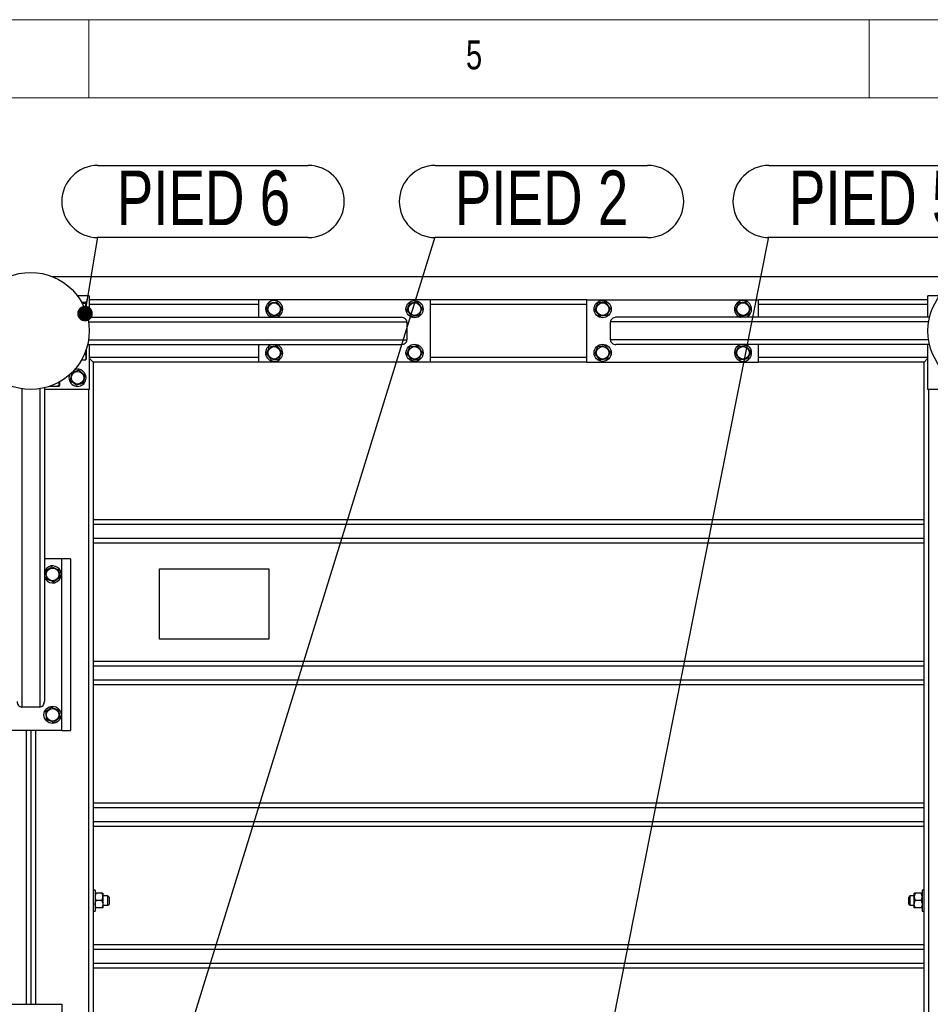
# Model space of a CAD drawing. Header units: millimetres. Extents: x 5 to 589, y 5 to 415.
# Tile 35 of 106: x 193 to 251, y 352 to 415. Entities that reach past the tile are written whole.
import ezdxf

# ---------------------------------------------------------------- set-up
doc = ezdxf.new("R2010")
doc.units = ezdxf.units.MM
doc.layers.add('NOTES', color=6, linetype='Continuous')
doc.layers.add('TRAIT-FORT', color=4, linetype='Continuous', lineweight=25)
doc.styles.add('SLDTEXTSTYLE0', font='TXT', dxfattribs={"width": 0.75})
doc.dimstyles.new('SLDDIMSTYLE3', dxfattribs={"dimtxt": 0.18, "dimasz": 1, "dimexe": 0, "dimexo": 0.0625, "dimgap": 0, "dimtad": 0, "dimtih": 1, "dimtoh": 1, "dimdec": 0, "dimrnd": 1e-09, "dimzin": 0, "dimdsep": 46, "dimtxsty": 'Standard', "dimblk1": 'DOT', "dimblk2": 'DOT', "dimsah": 1, "dimcen": 0.09, "dimadec": 0, "dimazin": 0, "dimtfac": 1, "dimtdec": 0, "dimtofl": 0, "dimtmove": 0, "dimatfit": 3, "dimldrblk": 'DOT', "dimfxl": 1, "dimfrac": 2, "dimtolj": 1, "dimtzin": 0, "dimarcsym": 0})

# ---------------------------------------------------------------- blocks, each defined once
blk = doc.blocks.new('SW_NOTE_13')
at = {"layer": 'NOTES', "color": 0}
for p, q in [((0, 4.573), (13.487, 4.573)), ((13.487, -0.045), (0, -0.045))]:
    blk.add_line(p, q, dxfattribs=at)
for centre, start, end in [((0, 2.264), 90, 270), ((13.487, 2.264), 270, 90)]:
    blk.add_arc(centre, 2.309, start, end, dxfattribs=at)
at = {"layer": 'NOTES', "color": 0, "insert": (6.769, 4.248), "char_height": 3.5, "attachment_point": 2, "style": 'SLDTEXTSTYLE0'}
blk.add_mtext('PIED 6', dxfattribs=at)
blk = doc.blocks.new('_DOT')
at = {"color": 0, "linetype": 'ByBlock', "lineweight": -2}
blk.add_line((-0.5, 0), (-1, 0), dxfattribs=at)
at = {"color": 0, "linetype": 'ByBlock', "const_width": 0.5}
blk.add_lwpolyline([(-0.25, 0, 1), (0.25, 0, 1)], format="xyb", close=True, dxfattribs=at)
blk = doc.blocks.new('SW_NOTE_24')
at = {"layer": 'NOTES', "color": 0}
for p, q in [((0, 4.573), (13.609, 4.573)), ((13.609, -0.045), (0, -0.045))]:
    blk.add_line(p, q, dxfattribs=at)
for centre, start, end in [((0, 2.264), 90, 270), ((13.609, 2.264), 270, 90)]:
    blk.add_arc(centre, 2.309, start, end, dxfattribs=at)
at = {"layer": 'NOTES', "color": 0, "insert": (6.806, 4.248), "char_height": 3.5, "attachment_point": 2, "style": 'SLDTEXTSTYLE0'}
blk.add_mtext('PIED 2', dxfattribs=at)
blk = doc.blocks.new('SW_NOTE_28')
at = {"layer": 'NOTES', "color": 0}
for p, q in [((0, 4.573), (13.609, 4.573)), ((13.609, -0.045), (0, -0.045))]:
    blk.add_line(p, q, dxfattribs=at)
for centre, start, end in [((0, 2.264), 90, 270), ((13.609, 2.264), 270, 90)]:
    blk.add_arc(centre, 2.309, start, end, dxfattribs=at)
at = {"layer": 'NOTES', "color": 0, "insert": (6.835, 4.248), "char_height": 3.5, "attachment_point": 2, "style": 'SLDTEXTSTYLE0'}
blk.add_mtext('PIED 5', dxfattribs=at)

msp = doc.modelspace()

# ---------------------------------------------------------------- linework, layer by layer
at = {"color": 7, "linetype": 'Continuous', "lineweight": 18}
for p, q in [((589, 415), (5, 415)), ((197, 415), (197, 410)), ((247, 410), (247, 415)), ((584, 410), (10, 410))]:
    msp.add_line(p, q, dxfattribs=at)
at = {"layer": 'TRAIT-FORT', "color": 4, "linetype": 'Continuous', "lineweight": 25}
for p, q in [((194.61656, 398.55196), (253.17397, 398.55196)), ((197.02027, 397.30196), (196.27027, 397.30196)), ((196.531, 396.90401), (196.77004, 396.90401)), ((197.02027, 397.30196), (197.02027, 395.92696)), ((207.87027, 397.05196), (197.02027, 397.05196)), ((207.87027, 397.05196), (207.87027, 395.92696)), ((218.87027, 397.05196), (207.87027, 397.05196)), ((218.87027, 397.05196), (218.87027, 393.05196)), ((228.92027, 397.05196), (218.87027, 397.05196)), ((228.92027, 393.05196), (228.92027, 397.05196)), ((228.92027, 397.05196), (239.92027, 397.05196)), ((239.92027, 395.92696), (239.92027, 397.05196)), ((250.77027, 397.05196), (239.92027, 397.05196)), ((250.77027, 395.92696), (250.77027, 397.30196)), ((251.52027, 397.30196), (250.77027, 397.30196)), ((196.56469, 396.8434), (196.77004, 396.8434)), ((196.82027, 396.85571), (196.8061, 396.88024)), ((196.82027, 396.85571), (196.82027, 396.26026)), ((207.87027, 396.75196), (197.02027, 396.75196)), ((228.92027, 396.75196), (218.87027, 396.75196)), ((250.77027, 396.75196), (239.92027, 396.75196)), ((196.91675, 395.92696), (217.01467, 395.92696)), ((196.97592, 395.62696), (217.37027, 395.62696)), ((217.37027, 395.62696), (217.37027, 394.47696)), ((230.42027, 394.47696), (230.42027, 395.62696)), ((250.81461, 395.62696), (230.42027, 395.62696)), ((250.87378, 395.92696), (230.77586, 395.92696)), ((238.70959, 395.94391), (238.75633, 395.92696)), ((196.97592, 394.47696), (217.37027, 394.47696)), ((250.81461, 394.47696), (230.42027, 394.47696)), ((196.82027, 393.84366), (196.82027, 393.24821)), ((196.91675, 394.17696), (217.01467, 394.17696)), ((197.02027, 394.17696), (197.02027, 391.30196)), ((207.87027, 394.17696), (207.87027, 393.05196)), ((209.08094, 394.16001), (209.0342, 394.17696)), ((250.87378, 394.17696), (230.77586, 394.17696)), ((239.92027, 393.05196), (239.92027, 394.17696)), ((250.77027, 391.30196), (250.77027, 394.17696)), ((196.531, 393.19991), (196.77004, 393.19991)), ((196.72412, 393.59136), (196.77004, 393.59136)), ((196.8061, 393.22368), (196.82027, 393.24821)), ((207.87027, 393.35196), (197.02027, 393.35196)), ((197.27027, 393.05196), (197.02027, 393.30196)), ((197.02027, 393.30196), (197.27027, 393.05196)), ((228.92027, 393.35196), (218.87027, 393.35196)), ((250.77027, 393.35196), (239.92027, 393.35196)), ((250.52027, 393.05196), (250.77027, 393.30196)), ((250.77027, 393.30196), (250.52027, 393.05196)), ((207.87027, 393.05196), (197.27027, 393.05196)), ((197.27027, 393.05196), (197.27027, 328.30196)), ((218.87027, 393.05196), (207.87027, 393.05196)), ((228.92027, 393.05196), (218.87027, 393.05196)), ((228.92027, 393.05196), (239.92027, 393.05196)), ((250.52027, 393.05196), (239.92027, 393.05196)), ((250.52027, 328.30196), (250.52027, 393.05196)), ((192.69527, 391.34631), (192.69527, 370.95196)), ((193.84527, 391.34631), (193.84527, 370.95196)), ((194.14527, 391.40547), (194.14527, 371.30755)), ((197.02027, 391.30196), (194.14527, 391.30196)), ((195.07402, 391.50196), (194.47857, 391.50196)), ((195.06171, 391.75754), (195.06171, 391.55219)), ((195.07402, 391.50196), (195.09854, 391.51612)), ((195.12231, 391.79122), (195.12231, 391.55219)), ((196.97027, 391.30196), (196.97027, 330.05196)), ((253.64527, 391.30196), (250.77027, 391.30196)), ((250.82027, 330.05196), (250.82027, 391.30196)), ((250.52027, 382.95862), (197.27027, 382.95862)), ((250.52027, 382.65862), (197.27027, 382.65862)), ((250.52027, 381.75862), (197.27027, 381.75862)), ((250.52027, 381.45862), (197.27027, 381.45862)), ((195.27027, 380.45196), (194.14527, 380.45196)), ((195.82027, 380.45196), (195.27027, 380.45196)), ((195.27027, 369.45196), (195.27027, 380.45196)), ((195.82027, 380.45196), (195.82027, 369.45196)), ((201.52027, 379.80196), (208.52027, 379.80196)), ((201.52027, 375.30196), (201.52027, 379.80196)), ((208.52027, 379.80196), (208.52027, 375.30196)), ((208.52027, 375.30196), (201.52027, 375.30196)), ((250.52027, 373.87728), (197.27027, 373.87728)), ((250.52027, 373.57728), (197.27027, 373.57728)), ((250.52027, 372.67728), (197.27027, 372.67728)), ((250.52027, 372.37728), (197.27027, 372.37728)), ((193.84527, 370.95196), (192.69527, 370.95196)), ((195.27027, 369.45196), (191.27027, 369.45196)), ((192.97027, 369.45196), (192.97027, 351.90196)), ((193.27027, 369.45196), (193.27027, 351.90196)), ((193.57027, 369.45196), (193.57027, 351.90196)), ((195.27027, 369.45196), (195.82027, 369.45196)), ((250.52027, 364.79595), (197.27027, 364.79595)), ((250.52027, 364.49595), (197.27027, 364.49595)), ((250.52027, 363.59595), (197.27027, 363.59595)), ((250.52027, 363.29595), (197.27027, 363.29595)), ((197.39527, 359.22696), (197.27027, 359.22696)), ((197.39527, 359.22696), (197.39527, 358.48755)), ((250.52027, 359.22696), (250.39527, 359.22696)), ((250.39527, 359.22696), (250.39527, 358.48755)), ((197.39527, 358.48755), (197.39527, 357.87696)), ((197.82178, 359.02696), (197.46875, 359.02696)), ((197.82178, 358.55196), (197.46875, 358.55196)), ((197.89527, 359.02696), (197.89527, 358.78946)), ((198.22027, 358.85196), (197.89527, 358.85196)), ((197.89527, 358.78946), (197.89527, 358.31446)), ((198.29527, 358.77696), (198.22027, 358.85196)), ((198.22027, 358.55196), (198.22027, 358.85196)), ((198.22027, 358.25196), (198.22027, 358.55196)), ((198.29527, 358.77696), (198.29527, 358.55196)), ((198.29527, 358.55196), (198.29527, 358.32696)), ((249.62027, 358.85196), (249.54527, 358.77696)), ((249.54527, 358.55196), (249.54527, 358.77696)), ((249.54527, 358.32696), (249.54527, 358.55196)), ((249.89527, 358.85196), (249.62027, 358.85196)), ((249.62027, 358.85196), (249.62027, 358.55196)), ((249.62027, 358.55196), (249.62027, 358.25196)), ((249.89527, 358.78946), (249.89527, 359.02696)), ((249.89527, 358.31446), (249.89527, 358.78946)), ((250.32178, 359.02696), (249.96875, 359.02696)), ((250.32178, 358.55196), (249.96875, 358.55196)), ((250.39527, 358.48755), (250.39527, 357.87696)), ((197.27027, 357.87696), (197.39527, 357.87696)), ((197.82178, 358.07696), (197.46875, 358.07696)), ((197.89527, 358.31446), (197.89527, 358.07696)), ((197.89527, 358.25196), (198.22027, 358.25196)), ((198.22027, 358.25196), (198.29527, 358.32696)), ((249.54527, 358.32696), (249.62027, 358.25196)), ((249.62027, 358.25196), (249.89527, 358.25196)), ((249.89527, 358.07696), (249.89527, 358.31446)), ((250.32178, 358.07696), (249.96875, 358.07696)), ((250.39527, 357.87696), (250.52027, 357.87696)), ((250.52027, 355.71462), (197.27027, 355.71462)), ((250.52027, 355.41462), (197.27027, 355.41462)), ((250.52027, 354.51462), (197.27027, 354.51462)), ((250.52027, 354.21462), (197.27027, 354.21462)), ((191.27027, 351.90196), (195.27027, 351.90196)), ((195.27027, 351.90196), (195.27027, 340.90196))]:
    msp.add_line(p, q, dxfattribs=at)
for centre, radius in [((193.27027, 395.05196), 3.75), ((254.52027, 395.05196), 3.75), ((217.87027, 396.45196), 0.55), ((229.92027, 396.45196), 0.55), ((208.87027, 396.45196), 0.40375), ((217.87027, 396.45196), 0.40375), ((229.92027, 396.45196), 0.40375), ((238.92027, 396.45196), 0.40375), ((208.87027, 393.65196), 0.40375), ((217.87027, 393.65196), 0.55), ((217.87027, 393.65196), 0.40375), ((229.92027, 393.65196), 0.55), ((229.92027, 393.65196), 0.40375), ((238.92027, 393.65196), 0.40375), ((196.27027, 392.05196), 0.40375), ((194.67027, 379.45196), 0.40375), ((194.67027, 370.45196), 0.55), ((194.67027, 370.45196), 0.40375)]:
    msp.add_circle(centre, radius, dxfattribs=at)
for centre, start, end in [((208.87027, 396.45196), 67.4773264, 252.6585572), ((208.87027, 396.45196), 287.3414428, 67.4773264), ((238.92027, 396.45196), 287.3414428, 247.4773264), ((208.87027, 393.65196), 107.3414428, 67.4773264), ((238.92027, 393.65196), 107.3414428, 247.4773264), ((238.92027, 393.65196), 247.4773264, 72.6585572), ((196.27027, 392.05196), 319.5369731, 110.2365197), ((196.27027, 392.05196), 159.7634956, 319.5369731), ((194.67027, 379.45196), 337.4773264, 162.6585572), ((194.67027, 379.45196), 197.3414428, 337.4773264)]:
    msp.add_arc(centre, 0.55, start, end, dxfattribs=at)
for centre, major_axis, start_param, end_param in [((217.01467, 395.62696), (0.35559, 0), 0, 1.57079633), ((230.77586, 395.62696), (-0.35559, 0), 4.71238898, 6.28318531), ((217.01467, 394.47696), (0.35559, 0), 4.71238898, 6.28318531), ((230.77586, 394.47696), (-0.35559, 0), 0, 1.57079633), ((192.69527, 371.30755), (0, -0.35559), 4.71238898, 6.28318531), ((193.84527, 371.30755), (0, -0.35559), 0, 1.57079633)]:
    msp.add_ellipse(centre, major_axis=major_axis, ratio=0.84366149, start_param=start_param, end_param=end_param, dxfattribs=at)
for points, knots in [([(196.77004, 396.8434), (196.78522, 396.85112), (196.81034, 396.86387), (196.80801, 396.88236), (196.79057, 396.89481), (196.7746, 396.90197), (196.77004, 396.90401)], [0, 0, 0, 0, 0.385549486, 0.637641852, 0.896546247, 1, 1, 1, 1]), ([(208.57429, 396.8434), (208.63625, 396.85112), (208.73872, 396.86387), (208.88735, 396.88236), (208.98734, 396.89481), (209.04486, 396.90197), (209.06128, 396.90401)], [0, 0, 0, 0, 0.385549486, 0.637641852, 0.896546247, 1, 1, 1, 1]), ([(209.35726, 396.51256), (209.33157, 396.54654), (209.27963, 396.61522), (209.20268, 396.71699), (209.12913, 396.81428), (209.08403, 396.87392), (209.06128, 396.90401)], [0, 0, 0, 0, 0.26460494, 0.53494775, 0.76534312, 1, 1, 1, 1]), ([(217.57429, 396.8434), (217.63625, 396.85112), (217.73872, 396.86387), (217.88735, 396.88236), (217.98734, 396.89481), (218.04486, 396.90197), (218.06128, 396.90401)], [0, 0, 0, 0, 0.385549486, 0.637641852, 0.896546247, 1, 1, 1, 1]), ([(218.35726, 396.51256), (218.33157, 396.54654), (218.27963, 396.61522), (218.20268, 396.71699), (218.12913, 396.81428), (218.08403, 396.87392), (218.06128, 396.90401)], [0, 0, 0, 0, 0.26460494, 0.53494775, 0.76534312, 1, 1, 1, 1]), ([(230.11128, 396.90401), (230.04932, 396.8963), (229.94684, 396.88355), (229.79821, 396.86505), (229.69822, 396.85261), (229.64071, 396.84545), (229.62429, 396.8434)], [0, 0, 0, 0, 0.385549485, 0.637641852, 0.896546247, 1, 1, 1, 1]), ([(230.40726, 396.51256), (230.38157, 396.54654), (230.32963, 396.61522), (230.25268, 396.71699), (230.17913, 396.81428), (230.13403, 396.87392), (230.11128, 396.90401)], [0, 0, 0, 0, 0.26460494, 0.53494775, 0.76534313, 1, 1, 1, 1]), ([(239.11128, 396.90401), (239.04932, 396.8963), (238.94684, 396.88355), (238.79821, 396.86505), (238.69822, 396.85261), (238.64071, 396.84545), (238.62429, 396.8434)], [0, 0, 0, 0, 0.385549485, 0.637641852, 0.896546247, 1, 1, 1, 1]), ([(239.40726, 396.51256), (239.38157, 396.54654), (239.32963, 396.61522), (239.25268, 396.71699), (239.17913, 396.81428), (239.13403, 396.87392), (239.11128, 396.90401)], [0, 0, 0, 0, 0.26460494, 0.53494775, 0.76534313, 1, 1, 1, 1]), ([(196.77004, 396.39136), (196.781, 396.43059), (196.80317, 396.50991), (196.81128, 396.62743), (196.79937, 396.73978), (196.77988, 396.80865), (196.77004, 396.8434)], [0, 0, 0, 0, 0.26460494, 0.53494775, 0.76534313, 1, 1, 1, 1]), ([(208.38327, 396.39136), (208.39985, 396.43059), (208.43337, 396.50991), (208.48303, 396.62743), (208.5305, 396.73978), (208.5596, 396.80865), (208.57429, 396.8434)], [0, 0, 0, 0, 0.26460494, 0.53494775, 0.76534313, 1, 1, 1, 1]), ([(208.38327, 396.39136), (208.40896, 396.35738), (208.4609, 396.2887), (208.53785, 396.18693), (208.6114, 396.08964), (208.6565, 396.03), (208.67925, 395.99991)], [0, 0, 0, 0, 0.26460494, 0.53494775, 0.76534313, 1, 1, 1, 1]), ([(209.35726, 396.51256), (209.34068, 396.47333), (209.30716, 396.39401), (209.2575, 396.27649), (209.21003, 396.16414), (209.18093, 396.09527), (209.16625, 396.06052)], [0, 0, 0, 0, 0.26460494, 0.53494775, 0.76534313, 1, 1, 1, 1]), ([(217.38327, 396.39136), (217.39985, 396.43059), (217.43337, 396.50991), (217.48303, 396.62743), (217.5305, 396.73978), (217.5596, 396.80865), (217.57429, 396.8434)], [0, 0, 0, 0, 0.26460494, 0.53494775, 0.76534313, 1, 1, 1, 1]), ([(217.38327, 396.39136), (217.40896, 396.35738), (217.4609, 396.2887), (217.53785, 396.18693), (217.6114, 396.08964), (217.6565, 396.03), (217.67925, 395.99991)], [0, 0, 0, 0, 0.26460494, 0.53494775, 0.76534313, 1, 1, 1, 1]), ([(218.35726, 396.51256), (218.34068, 396.47333), (218.30716, 396.39401), (218.2575, 396.27649), (218.21003, 396.16414), (218.18093, 396.09527), (218.16625, 396.06052)], [0, 0, 0, 0, 0.26460494, 0.53494775, 0.76534313, 1, 1, 1, 1]), ([(229.43327, 396.39136), (229.44985, 396.43059), (229.48337, 396.50991), (229.53303, 396.62743), (229.5805, 396.73978), (229.6096, 396.80865), (229.62429, 396.8434)], [0, 0, 0, 0, 0.26460494, 0.53494775, 0.76534313, 1, 1, 1, 1]), ([(229.43327, 396.39136), (229.45896, 396.35738), (229.5109, 396.2887), (229.58785, 396.18693), (229.6614, 396.08964), (229.7065, 396.03), (229.72925, 395.99991)], [0, 0, 0, 0, 0.26460494, 0.53494775, 0.76534312, 1, 1, 1, 1]), ([(230.40726, 396.51256), (230.39068, 396.47333), (230.35716, 396.39401), (230.3075, 396.27649), (230.26003, 396.16414), (230.23093, 396.09527), (230.21625, 396.06052)], [0, 0, 0, 0, 0.26460494, 0.53494775, 0.76534313, 1, 1, 1, 1]), ([(238.43327, 396.39136), (238.44985, 396.43059), (238.48337, 396.50991), (238.53303, 396.62743), (238.5805, 396.73978), (238.6096, 396.80865), (238.62429, 396.8434)], [0, 0, 0, 0, 0.26460494, 0.53494775, 0.76534313, 1, 1, 1, 1]), ([(238.43327, 396.39136), (238.45896, 396.35738), (238.5109, 396.2887), (238.58785, 396.18693), (238.6614, 396.08964), (238.7065, 396.03), (238.72925, 395.99991)], [0, 0, 0, 0, 0.26460494, 0.53494775, 0.76534312, 1, 1, 1, 1]), ([(239.40726, 396.51256), (239.39068, 396.47333), (239.35716, 396.39401), (239.3075, 396.27649), (239.26003, 396.16414), (239.23093, 396.09527), (239.21625, 396.06052)], [0, 0, 0, 0, 0.26460494, 0.53494775, 0.76534313, 1, 1, 1, 1]), ([(208.67925, 395.99991), (208.74122, 396.00762), (208.84369, 396.02037), (208.99232, 396.03887), (209.09231, 396.05131), (209.14983, 396.05847), (209.16625, 396.06052)], [0, 0, 0, 0, 0.38554949, 0.63764185, 0.89654625, 1, 1, 1, 1]), ([(217.67925, 395.99991), (217.74122, 396.00762), (217.84369, 396.02037), (217.99232, 396.03887), (218.09231, 396.05131), (218.14983, 396.05847), (218.16625, 396.06052)], [0, 0, 0, 0, 0.38554949, 0.63764185, 0.89654625, 1, 1, 1, 1]), ([(230.21625, 396.06052), (230.15429, 396.0528), (230.05181, 396.04005), (229.90318, 396.02156), (229.80319, 396.00911), (229.74567, 396.00195), (229.72925, 395.99991)], [0, 0, 0, 0, 0.385549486, 0.637641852, 0.896546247, 1, 1, 1, 1]), ([(239.21625, 396.06052), (239.15429, 396.0528), (239.05181, 396.04005), (238.90318, 396.02156), (238.80319, 396.00911), (238.74567, 396.00195), (238.72925, 395.99991)], [0, 0, 0, 0, 0.385549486, 0.637641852, 0.896546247, 1, 1, 1, 1]), ([(196.77004, 393.59136), (196.78132, 393.6306), (196.80409, 393.70981), (196.80653, 393.79173), (196.80776, 393.83307)], [0, 0, 0, 0, 0.49541808, 1, 1, 1, 1]), ([(208.38327, 393.59136), (208.39985, 393.63059), (208.43337, 393.70991), (208.48303, 393.82743), (208.5305, 393.93978), (208.5596, 394.00865), (208.57429, 394.0434)], [0, 0, 0, 0, 0.26460494, 0.53494775, 0.76534313, 1, 1, 1, 1]), ([(208.57429, 394.0434), (208.63625, 394.05112), (208.73872, 394.06387), (208.88735, 394.08236), (208.98734, 394.09481), (209.04486, 394.10197), (209.06128, 394.10401)], [0, 0, 0, 0, 0.385549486, 0.637641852, 0.896546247, 1, 1, 1, 1]), ([(209.35726, 393.71256), (209.33157, 393.74654), (209.27963, 393.81522), (209.20268, 393.91699), (209.12913, 394.01428), (209.08403, 394.07392), (209.06128, 394.10401)], [0, 0, 0, 0, 0.26460494, 0.53494775, 0.76534312, 1, 1, 1, 1]), ([(217.38327, 393.59136), (217.39985, 393.63059), (217.43337, 393.70991), (217.48303, 393.82743), (217.5305, 393.93978), (217.5596, 394.00865), (217.57429, 394.0434)], [0, 0, 0, 0, 0.26460494, 0.53494775, 0.76534313, 1, 1, 1, 1]), ([(217.57429, 394.0434), (217.63625, 394.05112), (217.73872, 394.06387), (217.88735, 394.08236), (217.98734, 394.09481), (218.04486, 394.10197), (218.06128, 394.10401)], [0, 0, 0, 0, 0.385549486, 0.637641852, 0.896546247, 1, 1, 1, 1]), ([(218.35726, 393.71256), (218.33157, 393.74654), (218.27963, 393.81522), (218.20268, 393.91699), (218.12913, 394.01428), (218.08403, 394.07392), (218.06128, 394.10401)], [0, 0, 0, 0, 0.26460494, 0.53494775, 0.76534312, 1, 1, 1, 1]), ([(229.43327, 393.59136), (229.44985, 393.63059), (229.48337, 393.70991), (229.53303, 393.82743), (229.5805, 393.93978), (229.6096, 394.00865), (229.62429, 394.0434)], [0, 0, 0, 0, 0.26460494, 0.53494775, 0.76534313, 1, 1, 1, 1]), ([(230.11128, 394.10401), (230.04932, 394.0963), (229.94684, 394.08355), (229.79821, 394.06505), (229.69822, 394.05261), (229.64071, 394.04545), (229.62429, 394.0434)], [0, 0, 0, 0, 0.385549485, 0.637641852, 0.896546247, 1, 1, 1, 1]), ([(230.40726, 393.71256), (230.38157, 393.74654), (230.32963, 393.81522), (230.25268, 393.91699), (230.17913, 394.01428), (230.13403, 394.07392), (230.11128, 394.10401)], [0, 0, 0, 0, 0.26460494, 0.53494775, 0.76534313, 1, 1, 1, 1]), ([(238.43327, 393.59136), (238.44985, 393.63059), (238.48337, 393.70991), (238.53303, 393.82743), (238.5805, 393.93978), (238.6096, 394.00865), (238.62429, 394.0434)], [0, 0, 0, 0, 0.26460494, 0.53494775, 0.76534313, 1, 1, 1, 1]), ([(239.11128, 394.10401), (239.04932, 394.0963), (238.94684, 394.08355), (238.79821, 394.06505), (238.69822, 394.05261), (238.64071, 394.04545), (238.62429, 394.0434)], [0, 0, 0, 0, 0.385549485, 0.637641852, 0.896546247, 1, 1, 1, 1]), ([(239.40726, 393.71256), (239.38157, 393.74654), (239.32963, 393.81522), (239.25268, 393.91699), (239.17913, 394.01428), (239.13403, 394.07392), (239.11128, 394.10401)], [0, 0, 0, 0, 0.26460494, 0.53494775, 0.76534313, 1, 1, 1, 1]), ([(196.77004, 393.59136), (196.781, 393.55738), (196.80317, 393.4887), (196.81128, 393.38693), (196.79937, 393.28964), (196.77988, 393.23), (196.77004, 393.19991)], [0, 0, 0, 0, 0.26460494, 0.53494775, 0.76534313, 1, 1, 1, 1]), ([(196.77004, 393.19991), (196.78804, 393.2076), (196.80645, 393.21547), (196.80579, 393.22355), (196.80578, 393.22374)], [0, 0, 0, 0, 0.9774919, 1, 1, 1, 1]), ([(208.38327, 393.59136), (208.40896, 393.55738), (208.4609, 393.4887), (208.53785, 393.38693), (208.6114, 393.28964), (208.6565, 393.23), (208.67925, 393.19991)], [0, 0, 0, 0, 0.26460494, 0.53494775, 0.76534313, 1, 1, 1, 1]), ([(208.67925, 393.19991), (208.74122, 393.20762), (208.84369, 393.22037), (208.99232, 393.23887), (209.09231, 393.25131), (209.14983, 393.25847), (209.16625, 393.26052)], [0, 0, 0, 0, 0.38554949, 0.63764185, 0.89654625, 1, 1, 1, 1]), ([(209.35726, 393.71256), (209.34068, 393.67333), (209.30716, 393.59401), (209.2575, 393.47649), (209.21003, 393.36414), (209.18093, 393.29527), (209.16625, 393.26052)], [0, 0, 0, 0, 0.26460494, 0.53494775, 0.76534313, 1, 1, 1, 1]), ([(217.38327, 393.59136), (217.40896, 393.55738), (217.4609, 393.4887), (217.53785, 393.38693), (217.6114, 393.28964), (217.6565, 393.23), (217.67925, 393.19991)], [0, 0, 0, 0, 0.26460494, 0.53494775, 0.76534313, 1, 1, 1, 1]), ([(217.67925, 393.19991), (217.74122, 393.20762), (217.84369, 393.22037), (217.99232, 393.23887), (218.09231, 393.25131), (218.14983, 393.25847), (218.16625, 393.26052)], [0, 0, 0, 0, 0.38554949, 0.63764185, 0.89654625, 1, 1, 1, 1]), ([(218.35726, 393.71256), (218.34068, 393.67333), (218.30716, 393.59401), (218.2575, 393.47649), (218.21003, 393.36414), (218.18093, 393.29527), (218.16625, 393.26052)], [0, 0, 0, 0, 0.26460494, 0.53494775, 0.76534313, 1, 1, 1, 1]), ([(229.43327, 393.59136), (229.45896, 393.55738), (229.5109, 393.4887), (229.58785, 393.38693), (229.6614, 393.28964), (229.7065, 393.23), (229.72925, 393.19991)], [0, 0, 0, 0, 0.26460494, 0.53494775, 0.76534312, 1, 1, 1, 1]), ([(230.21625, 393.26052), (230.15429, 393.2528), (230.05181, 393.24005), (229.90318, 393.22156), (229.80319, 393.20911), (229.74567, 393.20195), (229.72925, 393.19991)], [0, 0, 0, 0, 0.385549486, 0.637641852, 0.896546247, 1, 1, 1, 1]), ([(230.40726, 393.71256), (230.39068, 393.67333), (230.35716, 393.59401), (230.3075, 393.47649), (230.26003, 393.36414), (230.23093, 393.29527), (230.21625, 393.26052)], [0, 0, 0, 0, 0.26460494, 0.53494775, 0.76534313, 1, 1, 1, 1]), ([(238.43327, 393.59136), (238.45896, 393.55738), (238.5109, 393.4887), (238.58785, 393.38693), (238.6614, 393.28964), (238.7065, 393.23), (238.72925, 393.19991)], [0, 0, 0, 0, 0.26460494, 0.53494775, 0.76534312, 1, 1, 1, 1]), ([(239.21625, 393.26052), (239.15429, 393.2528), (239.05181, 393.24005), (238.90318, 393.22156), (238.80319, 393.20911), (238.74567, 393.20195), (238.72925, 393.19991)], [0, 0, 0, 0, 0.385549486, 0.637641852, 0.896546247, 1, 1, 1, 1]), ([(239.40726, 393.71256), (239.39068, 393.67333), (239.35716, 393.59401), (239.3075, 393.47649), (239.26003, 393.36414), (239.23093, 393.29527), (239.21625, 393.26052)], [0, 0, 0, 0, 0.26460494, 0.53494775, 0.76534313, 1, 1, 1, 1]), ([(196.36261, 392.53394), (196.32238, 392.51997), (196.24103, 392.49171), (196.12051, 392.44985), (196.0053, 392.40984), (195.93467, 392.3853), (195.89903, 392.37293)], [0, 0, 0, 0, 0.264604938, 0.534947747, 0.765343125, 1, 1, 1, 1]), ([(196.36261, 392.53394), (196.39483, 392.50608), (196.45997, 392.44976), (196.55649, 392.36632), (196.64875, 392.28655), (196.70531, 392.23765), (196.73385, 392.21297)], [0, 0, 0, 0, 0.26460494, 0.53494775, 0.76534313, 1, 1, 1, 1]), ([(195.89903, 392.37293), (195.88728, 392.3116), (195.86785, 392.21018), (195.83967, 392.06308), (195.8207, 391.96412), (195.8098, 391.9072), (195.80668, 391.89095)], [0, 0, 0, 0, 0.38554949, 0.63764185, 0.89654625, 1, 1, 1, 1]), ([(196.17792, 391.56998), (196.1457, 391.59784), (196.08056, 391.65416), (195.98404, 391.7376), (195.89178, 391.81737), (195.83522, 391.86627), (195.80668, 391.89095)], [0, 0, 0, 0, 0.26460494, 0.53494775, 0.76534313, 1, 1, 1, 1]), ([(196.73385, 392.21297), (196.7221, 392.15165), (196.70267, 392.05023), (196.67448, 391.90313), (196.65552, 391.80417), (196.64461, 391.74724), (196.6415, 391.73099)], [0, 0, 0, 0, 0.38554949, 0.63764185, 0.89654625, 1, 1, 1, 1]), ([(194.60966, 391.55219), (194.6489, 391.54122), (194.72822, 391.51906), (194.84574, 391.51095), (194.95808, 391.52285), (195.02696, 391.54235), (195.06171, 391.55219)], [0, 0, 0, 0, 0.26460494, 0.53494775, 0.76534313, 1, 1, 1, 1]), ([(195.06171, 391.55219), (195.06942, 391.537), (195.08217, 391.51188), (195.10067, 391.51421), (195.11311, 391.53166), (195.12027, 391.54763), (195.12231, 391.55219)], [0, 0, 0, 0, 0.38554949, 0.63764185, 0.89654625, 1, 1, 1, 1]), ([(196.17792, 391.56998), (196.21815, 391.58395), (196.2995, 391.61221), (196.42002, 391.65407), (196.53523, 391.69408), (196.60586, 391.71862), (196.6415, 391.73099)], [0, 0, 0, 0, 0.26460494, 0.53494775, 0.76534312, 1, 1, 1, 1]), ([(194.60966, 379.93895), (194.57569, 379.91326), (194.507, 379.86133), (194.40523, 379.78438), (194.30795, 379.71082), (194.24831, 379.66573), (194.21822, 379.64297)], [0, 0, 0, 0, 0.26460494, 0.53494775, 0.76534313, 1, 1, 1, 1]), ([(194.60966, 379.93895), (194.6489, 379.92237), (194.72822, 379.88886), (194.84574, 379.8392), (194.95808, 379.79173), (195.02696, 379.76262), (195.06171, 379.74794)], [0, 0, 0, 0, 0.26460494, 0.53494775, 0.76534313, 1, 1, 1, 1]), ([(194.21822, 379.64297), (194.22593, 379.58101), (194.23868, 379.47854), (194.25718, 379.32991), (194.26962, 379.22991), (194.27678, 379.1724), (194.27882, 379.15598)], [0, 0, 0, 0, 0.38554949, 0.63764185, 0.89654625, 1, 1, 1, 1]), ([(194.73087, 378.96497), (194.76484, 378.99066), (194.83353, 379.04259), (194.9353, 379.11954), (195.03258, 379.1931), (195.09222, 379.23819), (195.12231, 379.26095)], [0, 0, 0, 0, 0.26460494, 0.53494775, 0.76534312, 1, 1, 1, 1]), ([(195.06171, 379.74794), (195.06942, 379.68598), (195.08217, 379.58351), (195.10067, 379.43488), (195.11311, 379.33488), (195.12027, 379.27737), (195.12231, 379.26095)], [0, 0, 0, 0, 0.38554949, 0.63764185, 0.89654625, 1, 1, 1, 1]), ([(194.73087, 378.96497), (194.69164, 378.98155), (194.61231, 379.01506), (194.49479, 379.06472), (194.38245, 379.11219), (194.31357, 379.1413), (194.27882, 379.15598)], [0, 0, 0, 0, 0.264604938, 0.534947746, 0.765343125, 1, 1, 1, 1]), ([(194.60966, 370.93895), (194.57569, 370.91326), (194.507, 370.86133), (194.40523, 370.78438), (194.30795, 370.71082), (194.24831, 370.66573), (194.21822, 370.64297)], [0, 0, 0, 0, 0.26460494, 0.53494775, 0.76534313, 1, 1, 1, 1]), ([(194.21822, 370.64297), (194.22593, 370.58101), (194.23868, 370.47854), (194.25718, 370.32991), (194.26962, 370.22991), (194.27678, 370.1724), (194.27882, 370.15598)], [0, 0, 0, 0, 0.38554949, 0.63764185, 0.89654625, 1, 1, 1, 1]), ([(194.60966, 370.93895), (194.6489, 370.92237), (194.72822, 370.88886), (194.84574, 370.8392), (194.95808, 370.79173), (195.02696, 370.76262), (195.06171, 370.74794)], [0, 0, 0, 0, 0.26460494, 0.53494775, 0.76534313, 1, 1, 1, 1]), ([(195.06171, 370.74794), (195.06942, 370.68598), (195.08217, 370.58351), (195.10067, 370.43488), (195.11311, 370.33488), (195.12027, 370.27737), (195.12231, 370.26095)], [0, 0, 0, 0, 0.38554949, 0.63764185, 0.89654625, 1, 1, 1, 1]), ([(194.73087, 369.96497), (194.69164, 369.98155), (194.61231, 370.01506), (194.49479, 370.06472), (194.38245, 370.11219), (194.31357, 370.1413), (194.27882, 370.15598)], [0, 0, 0, 0, 0.264604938, 0.534947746, 0.765343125, 1, 1, 1, 1]), ([(194.73087, 369.96497), (194.76484, 369.99066), (194.83353, 370.04259), (194.9353, 370.11954), (195.03258, 370.1931), (195.09222, 370.23819), (195.12231, 370.26095)], [0, 0, 0, 0, 0.26460494, 0.53494775, 0.76534312, 1, 1, 1, 1]), ([(197.46875, 359.02696), (197.45986, 359.01088), (197.44205, 358.97863), (197.42036, 358.92778), (197.40409, 358.87462), (197.39624, 358.82798), (197.39552, 358.79941), (197.39527, 358.78946)], [0, 0, 0, 0, 0.21551689, 0.43222603, 0.65445729, 0.87968778, 1, 1, 1, 1]), ([(197.46875, 359.02696), (197.46109, 359.02696), (197.44574, 359.02696), (197.42753, 359.02696), (197.41333, 359.02696), (197.40325, 359.02696), (197.39655, 359.02696), (197.39569, 359.02696), (197.39527, 359.02696)], [0, 0, 0, 0, 0.18482945, 0.3703669, 0.5252225, 0.68091173, 0.83977606, 1, 1, 1, 1]), ([(197.39527, 358.78946), (197.39631, 358.76881), (197.39843, 358.72707), (197.41481, 358.66633), (197.43819, 358.60759), (197.45853, 358.57056), (197.46875, 358.55196)], [0, 0, 0, 0, 0.24957627, 0.50436073, 0.75104521, 1, 1, 1, 1]), ([(197.39527, 358.31446), (197.39631, 358.33511), (197.39843, 358.37685), (197.41481, 358.43759), (197.43819, 358.49633), (197.45853, 358.53336), (197.46875, 358.55196)], [0, 0, 0, 0, 0.24957627, 0.50436073, 0.75104521, 1, 1, 1, 1]), ([(197.89527, 358.78946), (197.89422, 358.81011), (197.8921, 358.85185), (197.87572, 358.91259), (197.85234, 358.97133), (197.832, 359.00836), (197.82178, 359.02696)], [0, 0, 0, 0, 0.24957627, 0.50436073, 0.75104521, 1, 1, 1, 1]), ([(197.89527, 359.02696), (197.89487, 359.02696), (197.89407, 359.02696), (197.88764, 359.02696), (197.8776, 359.02696), (197.86321, 359.02696), (197.84482, 359.02696), (197.82947, 359.02696), (197.82178, 359.02696)], [0, 0, 0, 0, 0.15439072, 0.31007787, 0.46935595, 0.62963384, 0.81441215, 1, 1, 1, 1]), ([(197.82178, 358.55196), (197.83067, 358.56804), (197.84848, 358.60029), (197.87018, 358.65114), (197.88644, 358.7043), (197.89429, 358.75094), (197.89501, 358.77951), (197.89527, 358.78946)], [0, 0, 0, 0, 0.21551689, 0.43222603, 0.65445729, 0.87968778, 1, 1, 1, 1]), ([(197.82178, 358.55196), (197.83067, 358.53588), (197.84848, 358.50363), (197.87018, 358.45278), (197.88644, 358.39962), (197.89429, 358.35298), (197.89501, 358.32441), (197.89527, 358.31446)], [0, 0, 0, 0, 0.21551689, 0.43222603, 0.65445729, 0.87968778, 1, 1, 1, 1]), ([(249.96875, 359.02696), (249.95986, 359.01088), (249.94205, 358.97863), (249.92036, 358.92778), (249.90409, 358.87462), (249.89624, 358.82798), (249.89552, 358.79941), (249.89527, 358.78946)], [0, 0, 0, 0, 0.21551689, 0.43222603, 0.65445729, 0.87968778, 1, 1, 1, 1]), ([(249.96875, 359.02696), (249.96109, 359.02696), (249.94574, 359.02696), (249.92753, 359.02696), (249.91333, 359.02696), (249.90325, 359.02696), (249.89655, 359.02696), (249.89569, 359.02696), (249.89527, 359.02696)], [0, 0, 0, 0, 0.18482945, 0.3703669, 0.5252225, 0.68091173, 0.83977606, 1, 1, 1, 1]), ([(249.89527, 358.78946), (249.89631, 358.76881), (249.89843, 358.72707), (249.91481, 358.66633), (249.93819, 358.60759), (249.95853, 358.57056), (249.96875, 358.55196)], [0, 0, 0, 0, 0.24957627, 0.50436073, 0.75104521, 1, 1, 1, 1]), ([(249.89527, 358.31446), (249.89631, 358.33511), (249.89843, 358.37685), (249.91481, 358.43759), (249.93819, 358.49633), (249.95853, 358.53336), (249.96875, 358.55196)], [0, 0, 0, 0, 0.24957627, 0.50436073, 0.75104521, 1, 1, 1, 1]), ([(250.39527, 358.78946), (250.39422, 358.81011), (250.3921, 358.85185), (250.37572, 358.91259), (250.35234, 358.97133), (250.332, 359.00836), (250.32178, 359.02696)], [0, 0, 0, 0, 0.24957627, 0.50436073, 0.75104521, 1, 1, 1, 1]), ([(250.39527, 359.02696), (250.39487, 359.02696), (250.39407, 359.02696), (250.38764, 359.02696), (250.3776, 359.02696), (250.36321, 359.02696), (250.34482, 359.02696), (250.32947, 359.02696), (250.32178, 359.02696)], [0, 0, 0, 0, 0.15439072, 0.31007787, 0.46935595, 0.62963384, 0.81441215, 1, 1, 1, 1]), ([(250.32178, 358.55196), (250.33067, 358.56804), (250.34848, 358.60029), (250.37018, 358.65114), (250.38644, 358.7043), (250.39429, 358.75094), (250.39501, 358.77951), (250.39527, 358.78946)], [0, 0, 0, 0, 0.21551689, 0.43222603, 0.65445729, 0.87968778, 1, 1, 1, 1]), ([(250.32178, 358.55196), (250.33067, 358.53588), (250.34848, 358.50363), (250.37018, 358.45278), (250.38644, 358.39962), (250.39429, 358.35298), (250.39501, 358.32441), (250.39527, 358.31446)], [0, 0, 0, 0, 0.21551689, 0.43222603, 0.65445729, 0.87968778, 1, 1, 1, 1]), ([(197.46875, 358.07696), (197.45986, 358.09304), (197.44205, 358.12529), (197.42036, 358.17614), (197.40409, 358.2293), (197.39624, 358.27594), (197.39552, 358.30451), (197.39527, 358.31446)], [0, 0, 0, 0, 0.21551689, 0.43222603, 0.65445729, 0.87968778, 1, 1, 1, 1]), ([(197.46875, 358.07696), (197.46109, 358.07696), (197.44574, 358.07696), (197.42753, 358.07696), (197.41333, 358.07696), (197.40325, 358.07696), (197.39655, 358.07696), (197.39569, 358.07696), (197.39527, 358.07696)], [0, 0, 0, 0, 0.18482945, 0.3703669, 0.5252225, 0.68091173, 0.83977606, 1, 1, 1, 1]), ([(197.89527, 358.31446), (197.89422, 358.29381), (197.8921, 358.25207), (197.87572, 358.19133), (197.85234, 358.13259), (197.832, 358.09556), (197.82178, 358.07696)], [0, 0, 0, 0, 0.24957627, 0.50436073, 0.75104521, 1, 1, 1, 1]), ([(197.89527, 358.07696), (197.89487, 358.07696), (197.89407, 358.07696), (197.88764, 358.07696), (197.8776, 358.07696), (197.86321, 358.07696), (197.84482, 358.07696), (197.82947, 358.07696), (197.82178, 358.07696)], [0, 0, 0, 0, 0.15439072, 0.31007787, 0.46935595, 0.62963384, 0.81441215, 1, 1, 1, 1]), ([(249.96875, 358.07696), (249.95986, 358.09304), (249.94205, 358.12529), (249.92036, 358.17614), (249.90409, 358.2293), (249.89624, 358.27594), (249.89552, 358.30451), (249.89527, 358.31446)], [0, 0, 0, 0, 0.21551689, 0.43222603, 0.65445729, 0.87968778, 1, 1, 1, 1]), ([(249.96875, 358.07696), (249.96109, 358.07696), (249.94574, 358.07696), (249.92753, 358.07696), (249.91333, 358.07696), (249.90325, 358.07696), (249.89655, 358.07696), (249.89569, 358.07696), (249.89527, 358.07696)], [0, 0, 0, 0, 0.18482945, 0.3703669, 0.5252225, 0.68091173, 0.83977606, 1, 1, 1, 1]), ([(250.39527, 358.31446), (250.39422, 358.29381), (250.3921, 358.25207), (250.37572, 358.19133), (250.35234, 358.13259), (250.332, 358.09556), (250.32178, 358.07696)], [0, 0, 0, 0, 0.24957627, 0.50436073, 0.75104521, 1, 1, 1, 1]), ([(250.39527, 358.07696), (250.39487, 358.07696), (250.39407, 358.07696), (250.38764, 358.07696), (250.3776, 358.07696), (250.36321, 358.07696), (250.34482, 358.07696), (250.32947, 358.07696), (250.32178, 358.07696)], [0, 0, 0, 0, 0.15439072, 0.31007787, 0.46935595, 0.62963384, 0.81441215, 1, 1, 1, 1])]:
    msp.add_open_spline(points, degree=3, knots=knots, dxfattribs=at)

# ---------------------------------------------------------------- block references
at = {"layer": 'NOTES', "color": 211}
for name, p in [('SW_NOTE_13', (197.56987, 401.0851)), ('SW_NOTE_24', (219.19806, 401.0851)), ('SW_NOTE_28', (240.58323, 401.0851))]:
    msp.add_blockref(name, p, dxfattribs=at)

# ---------------------------------------------------------------- texts
at = {"layer": 'NOTES', "color": 211, "insert": (221.16667, 413.66802), "char_height": 1.85208, "attachment_point": 1, "style": 'SLDTEXTSTYLE0'}
msp.add_mtext('5', dxfattribs=at)

# ---------------------------------------------------------------- leaders
at = {"layer": 'NOTES', "color": 211}
for points in [[(196.7485, 396.16627), (197.56987, 401.0851)], [(196.81127, 328.72028), (219.19806, 401.0851)], [(226.41064, 329.70734), (240.58323, 401.0851)]]:
    msp.add_leader(points, dimstyle='SLDDIMSTYLE3', dxfattribs=at)

doc.saveas('drawing.dxf')
